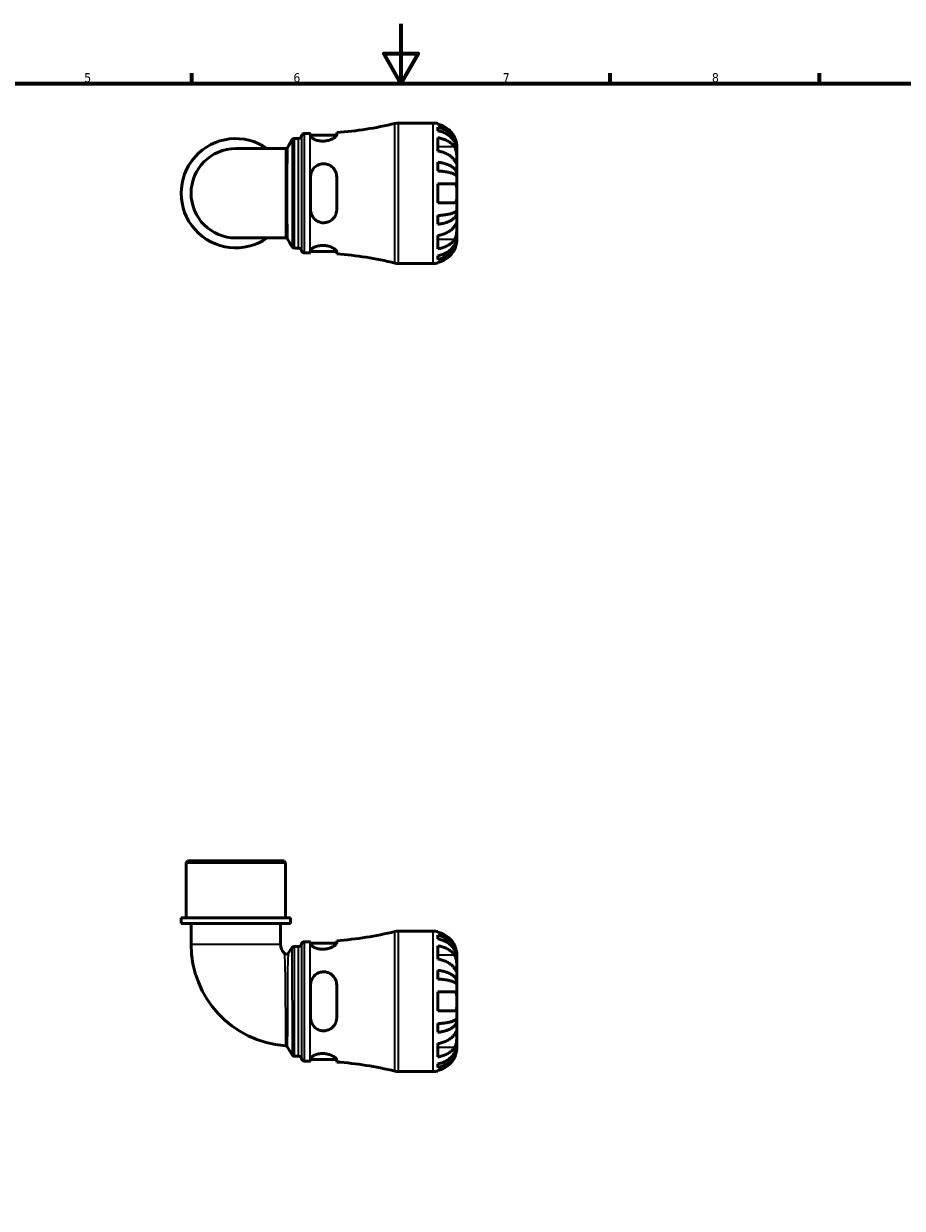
# Model space of a CAD drawing. Header units: millimetres. Extents: x 0 to 902, y -199 to 594.
# Tile 3 of 5: x 294 to 588, y 197 to 594. Entities that reach past the tile are written whole.
import ezdxf

# ---------------------------------------------------------------- set-up
doc = ezdxf.new("R2010")
doc.units = ezdxf.units.MM
for name, color, linetype, lineweight in [('Border (ANSI)', 7, 'Continuous', 70), ('Visible (ANSI)', 7, 'Continuous', 50), ('Visible Narrow (ANSI)', 7, 'Continuous', 35)]:
    doc.layers.add(name, color=color, linetype=linetype, lineweight=lineweight)
doc.styles.add('Note Text (ANSI)', font='tahoma.ttf')

# ---------------------------------------------------------------- blocks, each defined once
blk = doc.blocks.new('Borders Default Border')
at = {"layer": 'Border (ANSI)'}
for p, q in [((350.42, 574), (350.42, 577.45)), ((490.58, 574), (490.58, 577.45)), ((560.67, 574), (560.67, 577.45))]:
    blk.add_line(p, q, dxfattribs=at)
at = {"layer": 'Border (ANSI)', "flags": 128}
for points in [[(420.5, 594), (420.5, 574), (414.73, 584), (426.27, 584), (420.5, 574)], [(20, 20), (20, 574), (821, 574), (821, 20), (20, 20)]]:
    blk.add_lwpolyline(points, dxfattribs=at)
at = {"layer": 'Border (ANSI)', "color": 230, "true_color": 0xff0080, "char_height": 3.05, "attachment_point": 7, "style": 'Note Text (ANSI)'}
for s, insert in [('5', (314.48, 574.34)), ('6', (384.49, 574.34)), ('7', (454.6, 574.4)), ('8', (524.63, 574.33))]:
    blk.add_mtext(s, dxfattribs=dict(at, insert=insert))

msp = doc.modelspace()

# ---------------------------------------------------------------- linework, layer by layer
at = {"layer": 'Visible (ANSI)'}
for p, q in [((419.597, 560.738), (431.316, 560.738)), ((432.891, 560.579), (432.891, 560.365)), ((432.891, 559.357), (432.891, 558.149)), ((384.822, 555.568), (386.239, 555.568)), ((388.104, 557.213), (390.044, 557.213)), ((390.226, 557.213), (390.226, 556.441)), ((390.226, 556.713), (398.97, 556.713)), ((398.976, 556.784), (398.976, 557.543)), ((432.891, 555.819), (432.891, 551.364)), ((381.768, 552.2), (365.191, 552.2)), ((439.191, 551.858), (439.179, 551.858)), ((439.191, 551.858), (439.191, 552.863)), ((439.191, 551.475), (439.191, 551.858)), ((439.191, 548.287), (439.191, 551.475)), ((432.891, 547.608), (432.891, 544.692)), ((439.191, 543.676), (439.191, 548.287)), ((439.191, 543.676), (438.283, 543.676)), ((439.191, 542.752), (439.191, 543.676)), ((390.226, 542.738), (390.226, 531.738)), ((398.976, 531.738), (398.976, 542.738)), ((432.891, 540.388), (432.891, 534.088)), ((439.191, 537.238), (439.191, 542.752)), ((439.191, 531.724), (439.191, 537.238)), ((439.191, 530.8), (439.191, 531.724)), ((432.891, 529.784), (432.891, 526.868)), ((439.191, 530.8), (438.283, 530.8)), ((439.191, 526.189), (439.191, 530.8)), ((439.191, 523.001), (439.191, 526.189)), ((365.191, 522.276), (381.768, 522.276)), ((432.891, 523.112), (432.891, 518.657)), ((439.191, 522.618), (439.179, 522.618)), ((439.191, 522.618), (439.191, 523.001)), ((439.191, 521.613), (439.191, 522.618)), ((384.822, 518.908), (386.239, 518.908)), ((388.104, 517.263), (390.044, 517.263)), ((390.226, 518.035), (390.226, 517.263)), ((390.226, 517.763), (398.97, 517.763)), ((398.976, 516.933), (398.976, 517.692)), ((432.891, 516.327), (432.891, 515.119)), ((419.597, 513.738), (431.316, 513.738)), ((432.891, 514.111), (432.891, 513.897)), ((349.037, 313.741), (348.567, 313.271)), ((381.816, 313.271), (348.567, 313.271)), ((348.567, 294.741), (348.567, 313.271)), ((349.037, 313.741), (381.346, 313.741)), ((381.346, 313.741), (381.816, 313.271)), ((381.816, 294.741), (381.816, 313.271)), ((383.478, 294.741), (346.904, 294.741)), ((346.904, 292.841), (346.904, 294.741)), ((383.478, 292.841), (383.478, 294.741)), ((383.478, 292.841), (346.904, 292.841)), ((350.229, 292.841), (350.229, 285.834)), ((380.153, 292.841), (380.153, 285.834)), ((419.597, 290.241), (431.316, 290.241)), ((432.891, 290.082), (432.891, 289.869)), ((388.104, 286.716), (390.044, 286.716)), ((390.226, 286.716), (390.226, 285.944)), ((390.226, 286.216), (398.97, 286.216)), ((398.976, 286.288), (398.976, 287.047)), ((432.891, 288.86), (432.891, 287.652)), ((382.894, 282.978), (384.005, 284.651)), ((384.788, 285.071), (386.239, 285.071)), ((432.891, 285.322), (432.891, 280.867)), ((439.191, 281.361), (439.191, 282.366)), ((439.191, 281.361), (439.179, 281.361)), ((439.191, 280.978), (439.191, 281.361)), ((439.191, 277.79), (439.191, 280.978)), ((439.191, 273.18), (439.191, 277.79)), ((432.891, 277.111), (432.891, 274.195)), ((390.226, 272.241), (390.226, 261.241)), ((398.976, 261.241), (398.976, 272.241)), ((432.891, 269.891), (432.891, 263.591)), ((439.191, 273.18), (438.283, 273.18)), ((439.191, 272.256), (439.191, 273.18)), ((439.191, 266.741), (439.191, 272.256)), ((439.191, 261.227), (439.191, 266.741)), ((432.891, 259.287), (432.891, 256.372)), ((439.191, 260.303), (438.283, 260.303)), ((439.191, 260.303), (439.191, 261.227)), ((439.191, 255.693), (439.191, 260.303)), ((439.191, 252.504), (439.191, 255.693)), ((384.013, 248.881), (382.557, 251.402)), ((432.891, 252.615), (432.891, 248.16)), ((439.191, 252.122), (439.179, 252.122)), ((439.191, 252.122), (439.191, 252.504)), ((439.191, 251.116), (439.191, 252.122)), ((384.827, 248.411), (386.239, 248.411)), ((388.104, 246.766), (390.044, 246.766)), ((390.226, 247.538), (390.226, 246.766)), ((390.226, 247.266), (398.97, 247.266)), ((398.976, 246.436), (398.976, 247.195)), ((419.597, 243.241), (431.316, 243.241)), ((432.891, 245.83), (432.891, 244.623)), ((432.891, 243.614), (432.891, 243.4))]:
    msp.add_line(p, q, dxfattribs=at)
for centre, radius, start, end in [((390.044, 678.163), 120.95, 274.2353, 283.60366), ((419.597, 556.038), 4.7, 90, 103.60366), ((431.316, 552.863), 7.875, 78.46304, 90), ((365.191, 537.238), 18.287, 54.9032, 305.0968), ((386.239, 556.508), 0.94, 270, 352.81924), ((388.104, 556.273), 0.94, 90, 172.81924), ((390.044, 678.163), 120.95, 270, 270.08645), ((365.191, 537.238), 14.962, 90, 270), ((386.239, 517.968), 0.94, 7.18076, 90), ((388.104, 518.203), 0.94, 187.18076, 270), ((390.044, 396.313), 120.95, 89.91355, 90), ((390.044, 396.313), 120.95, 76.39634, 85.7647), ((419.597, 518.438), 4.7, 256.39634, 270), ((431.316, 521.613), 7.875, 270, 281.53696), ((390.044, 407.667), 120.95, 274.2353, 283.60366), ((419.597, 285.541), 4.7, 90, 103.60366), ((431.316, 282.366), 7.875, 78.46304, 90), ((384.284, 285.834), 34.055, 180, 265.83682), ((384.284, 285.834), 4.13, 180, 227.07636), ((386.239, 286.011), 0.94, 270, 352.81924), ((388.104, 285.776), 0.94, 90, 172.81924), ((390.044, 407.667), 120.95, 270, 270.08645), ((382.111, 283.498), 0.94, 227.07636, 326.42624), ((384.788, 284.131), 0.94, 90, 146.42624), ((381.743, 250.932), 0.94, 30, 85.83682), ((384.827, 249.351), 0.94, 210, 270), ((386.239, 247.471), 0.94, 7.18076, 90), ((388.104, 247.706), 0.94, 187.18076, 270), ((390.044, 125.816), 120.95, 89.91355, 90), ((390.044, 125.816), 120.95, 76.39634, 85.7647), ((419.597, 247.941), 4.7, 256.39634, 270), ((431.316, 251.116), 7.875, 270, 281.53696)]:
    msp.add_arc(centre, radius, start, end, dxfattribs=at)
for points, knots in [([(438.414, 556.013), (438.256, 556.346), (438.067, 556.683), (437.559, 557.449), (437.216, 557.863), (436.527, 558.556), (436.119, 558.899), (435.238, 559.491), (434.767, 559.739), (433.884, 560.107), (433.393, 560.262), (432.891, 560.365)], [3.89239507, 3.89239507, 3.89239507, 3.89239507, 3.99831093, 3.99831093, 4.14541915, 4.14541915, 4.2913159, 4.2913159, 4.43721264, 4.43721264, 4.57824766, 4.57824766, 4.57824766, 4.57824766]), ([(432.891, 559.357), (433.396, 559.257), (433.89, 559.106), (434.776, 558.75), (435.247, 558.511), (436.128, 557.94), (436.537, 557.609), (437.225, 556.942), (437.567, 556.545), (438.156, 555.689), (438.404, 555.23), (438.777, 554.357), (438.936, 553.861), (439.143, 552.848), (439.191, 552.331), (439.191, 551.858)], [0.1494024, 0.1494024, 0.1494024, 0.1494024, 0.2912498, 0.2912498, 0.4370651, 0.4370651, 0.5828803, 0.5828803, 0.7290354, 0.7290354, 0.8751905, 0.8751905, 1.0219149, 1.0219149, 1.1686392, 1.1686392, 1.1686392, 1.1686392]), ([(384.011, 555.104), (384.025, 555.128), (384.042, 555.154), (384.086, 555.214), (384.114, 555.248), (384.187, 555.323), (384.232, 555.364), (384.353, 555.446), (384.428, 555.487), (384.609, 555.549), (384.715, 555.568), (384.822, 555.568)], [3.14079921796, 3.14079921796, 3.14079921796, 3.14079921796, 3.14096054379, 3.14096054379, 3.14112186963, 3.14112186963, 3.14128319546, 3.14128319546, 3.1414445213, 3.1414445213, 3.14160584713, 3.14160584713, 3.14160584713, 3.14160584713]), ([(398.976, 556.784), (398.976, 556.746), (398.97, 556.706), (398.915, 556.522), (398.802, 556.361), (398.394, 555.965), (398.052, 555.724), (397.213, 555.285), (396.722, 555.087), (395.735, 554.824), (395.267, 554.743), (394.332, 554.679), (393.882, 554.691), (392.956, 554.802), (392.499, 554.91), (391.628, 555.204), (391.234, 555.398), (390.61, 555.806), (390.39, 556.021), (390.247, 556.294), (390.226, 556.37), (390.226, 556.441)], [-1.5353652, -1.5353652, -1.5353652, -1.5353652, -1.4928434, -1.4928434, -1.3491911, -1.3491911, -1.158656, -1.158656, -0.9764077, -0.9764077, -0.830815, -0.830815, -0.6943969, -0.6943969, -0.540069, -0.540069, -0.362526, -0.362526, -0.1742595, -0.1742595, -0.0964814, -0.0964814, -0.0964814, -0.0964814]), ([(439.191, 551.475), (439.191, 551.896), (439.143, 552.357), (438.936, 553.258), (438.777, 553.699), (438.404, 554.477), (438.156, 554.885), (437.567, 555.646), (437.225, 556), (436.537, 556.593), (436.128, 556.888), (435.247, 557.396), (434.776, 557.609), (433.89, 557.926), (433.396, 558.06), (432.891, 558.149)], [3.5133937, 3.5133937, 3.5133937, 3.5133937, 3.6601181, 3.6601181, 3.8068425, 3.8068425, 3.9529976, 3.9529976, 4.0991526, 4.0991526, 4.2449679, 4.2449679, 4.3907831, 4.3907831, 4.5326305, 4.5326305, 4.5326305, 4.5326305]), ([(432.891, 555.819), (433.393, 555.746), (433.884, 555.636), (434.767, 555.376), (435.238, 555.2), (436.119, 554.782), (436.527, 554.54), (437.216, 554.05), (437.559, 553.757), (438.067, 553.215), (438.256, 552.977), (438.414, 552.741)], [0.14941001, 0.14941001, 0.14941001, 0.14941001, 0.29044502, 0.29044502, 0.43634177, 0.43634177, 0.58223851, 0.58223851, 0.72934673, 0.72934673, 0.83526259, 0.83526259, 0.83526259, 0.83526259]), ([(439.191, 552.863), (439.191, 552.863), (439.192, 552.886), (439.19, 552.98), (439.189, 553.054), (439.175, 553.324), (439.155, 553.566), (439.07, 554.077), (439.02, 554.314), (438.902, 554.751), (438.843, 554.942), (438.706, 555.331), (438.629, 555.529), (438.502, 555.822), (438.459, 555.918), (438.414, 556.013)], [-2.17667965, -2.17667965, -2.17667965, -2.17667965, -2.11086653, -2.11086653, -2.04055216, -2.04055216, -1.91738302, -1.91738302, -1.82942275, -1.82942275, -1.76558177, -1.76558177, -1.70117883, -1.70117883, -1.66961913, -1.66961913, -1.66961913, -1.66961913]), ([(381.768, 552.2), (381.868, 552.2), (381.968, 552.217), (382.146, 552.274), (382.223, 552.315), (382.347, 552.396), (382.395, 552.438), (382.47, 552.513), (382.498, 552.548), (382.544, 552.609), (382.561, 552.636), (382.576, 552.661), (382.577, 552.662), (382.578, 552.664)], [-1.5604928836, -1.5604928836, -1.5604928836, -1.5604928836, -1.5595689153, -1.5595689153, -1.558595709, -1.558595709, -1.5576225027, -1.5576225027, -1.5566492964, -1.5566492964, -1.5556760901, -1.5556760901, -1.5556268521, -1.5556268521, -1.5556268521, -1.5556268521]), ([(438.414, 548.287), (438.256, 548.522), (438.067, 548.76), (437.559, 549.302), (437.216, 549.595), (436.527, 550.085), (436.119, 550.327), (435.238, 550.746), (434.767, 550.921), (433.884, 551.181), (433.393, 551.291), (432.891, 551.364)], [3.89239507, 3.89239507, 3.89239507, 3.89239507, 3.99831093, 3.99831093, 4.14541915, 4.14541915, 4.2913159, 4.2913159, 4.43721264, 4.43721264, 4.57824766, 4.57824766, 4.57824766, 4.57824766]), ([(438.414, 552.741), (438.471, 552.655), (438.527, 552.563), (438.663, 552.308), (438.739, 552.136), (438.874, 551.763), (438.932, 551.562), (439.046, 551.063), (439.093, 550.762), (439.164, 550.066), (439.18, 549.678), (439.193, 548.931), (439.191, 548.581), (439.191, 548.287)], [-0.50766593, -0.50766593, -0.50766593, -0.50766593, -0.46718991, -0.46718991, -0.40200215, -0.40200215, -0.33506637, -0.33506637, -0.24300458, -0.24300458, -0.12488859, -0.12488859, 0, 0, 0, 0]), ([(432.891, 547.608), (433.396, 547.555), (433.89, 547.476), (434.776, 547.29), (435.247, 547.164), (436.128, 546.865), (436.537, 546.691), (437.225, 546.342), (437.567, 546.133), (438.156, 545.685), (438.404, 545.444), (438.777, 544.987), (438.936, 544.727), (439.143, 544.196), (439.191, 543.925), (439.191, 543.676)], [0.1494024, 0.1494024, 0.1494024, 0.1494024, 0.2912498, 0.2912498, 0.4370651, 0.4370651, 0.5828803, 0.5828803, 0.7290354, 0.7290354, 0.8751905, 0.8751905, 1.0219149, 1.0219149, 1.1686392, 1.1686392, 1.1686392, 1.1686392]), ([(439.191, 548.287), (439.191, 548.131), (439.192, 547.992), (439.19, 547.744), (439.189, 547.638), (439.176, 547.44), (439.161, 547.375), (439.096, 547.356), (439.049, 547.394), (438.932, 547.535), (438.874, 547.614), (438.739, 547.806), (438.663, 547.917), (438.527, 548.118), (438.472, 548.2), (438.414, 548.287)], [0, 0, 0, 0, 0.06608139, 0.06608139, 0.13667451, 0.13667451, 0.23873403, 0.23873403, 0.33457773, 0.33457773, 0.40157847, 0.40157847, 0.46685307, 0.46685307, 0.50745344, 0.50745344, 0.50745344, 0.50745344]), ([(390.226, 542.738), (390.226, 542.849), (390.231, 542.961), (390.274, 543.523), (390.378, 543.963), (390.76, 544.91), (391.079, 545.397), (391.869, 546.198), (392.329, 546.519), (393.271, 546.931), (393.724, 547.05), (394.65, 547.137), (395.105, 547.107), (396.069, 546.894), (396.556, 546.686), (397.504, 546.069), (397.939, 545.631), (398.584, 544.64), (398.803, 544.093), (398.953, 543.258), (398.976, 542.999), (398.976, 542.738)], [-1.5271124, -1.5271124, -1.5271124, -1.5271124, -1.4922538, -1.4922538, -1.3502743, -1.3502743, -1.1674106, -1.1674106, -0.9943669, -0.9943669, -0.8527094, -0.8527094, -0.714832, -0.714832, -0.5515178, -0.5515178, -0.3564793, -0.3564793, -0.1702041, -0.1702041, -0.0884415, -0.0884415, -0.0884415, -0.0884415]), ([(439.191, 542.752), (439.191, 542.875), (439.143, 543.009), (438.936, 543.271), (438.777, 543.399), (438.404, 543.625), (438.156, 543.743), (437.567, 543.965), (437.225, 544.067), (436.537, 544.24), (436.128, 544.325), (435.247, 544.473), (434.776, 544.535), (433.89, 544.627), (433.396, 544.666), (432.891, 544.692)], [3.5133937, 3.5133937, 3.5133937, 3.5133937, 3.6601181, 3.6601181, 3.8068425, 3.8068425, 3.9529976, 3.9529976, 4.0991526, 4.0991526, 4.2449679, 4.2449679, 4.3907831, 4.3907831, 4.5326305, 4.5326305, 4.5326305, 4.5326305]), ([(432.891, 540.388), (433.393, 540.388), (433.884, 540.388), (434.767, 540.388), (435.238, 540.388), (436.119, 540.388), (436.527, 540.388), (437.216, 540.388), (437.559, 540.388), (438.067, 540.388), (438.256, 540.388), (438.414, 540.388)], [0.14941001, 0.14941001, 0.14941001, 0.14941001, 0.29044502, 0.29044502, 0.43634177, 0.43634177, 0.58223851, 0.58223851, 0.72934673, 0.72934673, 0.83526259, 0.83526259, 0.83526259, 0.83526259]), ([(438.414, 540.388), (438.476, 540.388), (438.535, 540.38), (438.671, 540.339), (438.743, 540.296), (438.875, 540.17), (438.932, 540.085), (439.046, 539.831), (439.093, 539.644), (439.164, 539.142), (439.18, 538.812), (439.193, 538.066), (439.191, 537.654), (439.191, 537.238)], [-0.50816407, -0.50816407, -0.50816407, -0.50816407, -0.46460526, -0.46460526, -0.40154747, -0.40154747, -0.3356183, -0.3356183, -0.24286964, -0.24286964, -0.12490659, -0.12490659, 0, 0, 0, 0]), ([(439.191, 537.238), (439.191, 537.019), (439.192, 536.8), (439.19, 536.356), (439.189, 536.133), (439.175, 535.547), (439.155, 535.213), (439.07, 534.736), (439.02, 534.57), (438.902, 534.344), (438.843, 534.269), (438.706, 534.156), (438.629, 534.119), (438.502, 534.092), (438.459, 534.088), (438.414, 534.088)], [-2.17667965, -2.17667965, -2.17667965, -2.17667965, -2.11086653, -2.11086653, -2.04055216, -2.04055216, -1.91738302, -1.91738302, -1.82942275, -1.82942275, -1.76558177, -1.76558177, -1.70117883, -1.70117883, -1.66961913, -1.66961913, -1.66961913, -1.66961913]), ([(398.976, 531.738), (398.976, 531.602), (398.97, 531.466), (398.915, 530.876), (398.802, 530.435), (398.394, 529.477), (398.052, 528.984), (397.213, 528.182), (396.722, 527.866), (395.735, 527.486), (395.267, 527.387), (394.332, 527.348), (393.882, 527.399), (392.956, 527.652), (392.499, 527.869), (391.628, 528.479), (391.234, 528.889), (390.61, 529.852), (390.39, 530.411), (390.247, 531.243), (390.226, 531.49), (390.226, 531.738)], [-1.5353652, -1.5353652, -1.5353652, -1.5353652, -1.4928434, -1.4928434, -1.3491911, -1.3491911, -1.158656, -1.158656, -0.9764077, -0.9764077, -0.830815, -0.830815, -0.6943969, -0.6943969, -0.540069, -0.540069, -0.362526, -0.362526, -0.1742595, -0.1742595, -0.0964814, -0.0964814, -0.0964814, -0.0964814]), ([(438.414, 534.088), (438.256, 534.088), (438.067, 534.088), (437.559, 534.088), (437.216, 534.088), (436.527, 534.088), (436.119, 534.088), (435.238, 534.088), (434.767, 534.088), (433.884, 534.088), (433.393, 534.088), (432.891, 534.088)], [3.89239507, 3.89239507, 3.89239507, 3.89239507, 3.99831093, 3.99831093, 4.14541915, 4.14541915, 4.2913159, 4.2913159, 4.43721264, 4.43721264, 4.57824766, 4.57824766, 4.57824766, 4.57824766]), ([(432.891, 529.784), (433.396, 529.81), (433.89, 529.849), (434.776, 529.941), (435.247, 530.003), (436.128, 530.151), (436.537, 530.236), (437.225, 530.409), (437.567, 530.511), (438.156, 530.733), (438.404, 530.851), (438.777, 531.077), (438.936, 531.205), (439.143, 531.467), (439.191, 531.601), (439.191, 531.724)], [0.1494024, 0.1494024, 0.1494024, 0.1494024, 0.2912498, 0.2912498, 0.4370651, 0.4370651, 0.5828803, 0.5828803, 0.7290354, 0.7290354, 0.8751905, 0.8751905, 1.0219149, 1.0219149, 1.1686392, 1.1686392, 1.1686392, 1.1686392]), ([(439.191, 530.8), (439.191, 530.551), (439.143, 530.28), (438.936, 529.749), (438.777, 529.489), (438.404, 529.032), (438.156, 528.791), (437.567, 528.343), (437.225, 528.134), (436.537, 527.785), (436.128, 527.611), (435.247, 527.312), (434.776, 527.186), (433.89, 527), (433.396, 526.921), (432.891, 526.868)], [3.5133937, 3.5133937, 3.5133937, 3.5133937, 3.6601181, 3.6601181, 3.8068425, 3.8068425, 3.9529976, 3.9529976, 4.0991526, 4.0991526, 4.2449679, 4.2449679, 4.3907831, 4.3907831, 4.5326305, 4.5326305, 4.5326305, 4.5326305]), ([(432.891, 523.112), (433.393, 523.185), (433.884, 523.295), (434.767, 523.555), (435.238, 523.73), (436.119, 524.149), (436.527, 524.391), (437.216, 524.881), (437.559, 525.174), (438.067, 525.716), (438.256, 525.954), (438.414, 526.189)], [0.14941001, 0.14941001, 0.14941001, 0.14941001, 0.29044502, 0.29044502, 0.43634177, 0.43634177, 0.58223851, 0.58223851, 0.72934673, 0.72934673, 0.83526259, 0.83526259, 0.83526259, 0.83526259]), ([(438.414, 526.189), (438.471, 526.276), (438.527, 526.358), (438.663, 526.559), (438.739, 526.67), (438.874, 526.862), (438.932, 526.94), (439.046, 527.078), (439.093, 527.117), (439.164, 527.105), (439.18, 527.025), (439.193, 526.717), (439.191, 526.484), (439.191, 526.189)], [-0.50766593, -0.50766593, -0.50766593, -0.50766593, -0.46718991, -0.46718991, -0.40200215, -0.40200215, -0.33506637, -0.33506637, -0.24300458, -0.24300458, -0.12488859, -0.12488859, 0, 0, 0, 0]), ([(439.191, 526.189), (439.191, 526.034), (439.192, 525.862), (439.19, 525.48), (439.189, 525.269), (439.176, 524.729), (439.161, 524.394), (439.096, 523.739), (439.049, 523.425), (438.932, 522.914), (438.874, 522.713), (438.739, 522.34), (438.663, 522.169), (438.527, 521.913), (438.472, 521.821), (438.414, 521.735)], [0, 0, 0, 0, 0.06608139, 0.06608139, 0.13667451, 0.13667451, 0.23873403, 0.23873403, 0.33457773, 0.33457773, 0.40157847, 0.40157847, 0.46685307, 0.46685307, 0.50745344, 0.50745344, 0.50745344, 0.50745344]), ([(382.578, 521.812), (382.564, 521.836), (382.547, 521.863), (382.502, 521.923), (382.475, 521.957), (382.401, 522.032), (382.355, 522.073), (382.234, 522.155), (382.159, 522.196), (381.978, 522.257), (381.873, 522.276), (381.768, 522.276)], [1.5556400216, 1.5556400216, 1.5556400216, 1.5556400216, 1.556613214, 1.556613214, 1.5575864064, 1.5575864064, 1.5585595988, 1.5585595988, 1.5595327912, 1.5595327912, 1.5605059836, 1.5605059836, 1.5605059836, 1.5605059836]), ([(390.226, 518.035), (390.226, 518.067), (390.231, 518.1), (390.274, 518.272), (390.378, 518.424), (390.76, 518.784), (391.079, 518.995), (391.869, 519.366), (392.329, 519.525), (393.271, 519.723), (393.724, 519.776), (394.65, 519.788), (395.105, 519.75), (396.069, 519.581), (396.556, 519.438), (397.504, 519.062), (397.939, 518.82), (398.584, 518.353), (398.803, 518.129), (398.953, 517.846), (398.976, 517.765), (398.976, 517.692)], [-1.5271124, -1.5271124, -1.5271124, -1.5271124, -1.4922538, -1.4922538, -1.3502743, -1.3502743, -1.1674106, -1.1674106, -0.9943669, -0.9943669, -0.8527094, -0.8527094, -0.714832, -0.714832, -0.5515178, -0.5515178, -0.3564793, -0.3564793, -0.1702041, -0.1702041, -0.0884415, -0.0884415, -0.0884415, -0.0884415]), ([(432.891, 516.327), (433.396, 516.416), (433.89, 516.55), (434.776, 516.867), (435.247, 517.08), (436.128, 517.588), (436.537, 517.883), (437.225, 518.476), (437.567, 518.83), (438.156, 519.591), (438.404, 519.999), (438.777, 520.777), (438.936, 521.218), (439.143, 522.119), (439.191, 522.58), (439.191, 523.001)], [0.1494024, 0.1494024, 0.1494024, 0.1494024, 0.2912498, 0.2912498, 0.4370651, 0.4370651, 0.5828803, 0.5828803, 0.7290354, 0.7290354, 0.8751905, 0.8751905, 1.0219149, 1.0219149, 1.1686392, 1.1686392, 1.1686392, 1.1686392]), ([(439.191, 522.618), (439.191, 522.145), (439.143, 521.628), (438.936, 520.615), (438.777, 520.119), (438.404, 519.246), (438.156, 518.787), (437.567, 517.931), (437.225, 517.534), (436.537, 516.867), (436.128, 516.536), (435.247, 515.965), (434.776, 515.726), (433.89, 515.37), (433.396, 515.219), (432.891, 515.119)], [3.5133937, 3.5133937, 3.5133937, 3.5133937, 3.6601181, 3.6601181, 3.8068425, 3.8068425, 3.9529976, 3.9529976, 4.0991526, 4.0991526, 4.2449679, 4.2449679, 4.3907831, 4.3907831, 4.5326305, 4.5326305, 4.5326305, 4.5326305]), ([(438.414, 521.735), (438.256, 521.499), (438.067, 521.261), (437.559, 520.719), (437.216, 520.426), (436.527, 519.936), (436.119, 519.694), (435.238, 519.276), (434.767, 519.1), (433.884, 518.84), (433.393, 518.73), (432.891, 518.657)], [3.89239507, 3.89239507, 3.89239507, 3.89239507, 3.99831093, 3.99831093, 4.14541915, 4.14541915, 4.2913159, 4.2913159, 4.43721264, 4.43721264, 4.57824766, 4.57824766, 4.57824766, 4.57824766]), ([(438.414, 518.463), (438.476, 518.594), (438.535, 518.726), (438.671, 519.052), (438.743, 519.244), (438.875, 519.633), (438.932, 519.828), (439.046, 520.277), (439.093, 520.519), (439.164, 521.003), (439.18, 521.22), (439.193, 521.53), (439.191, 521.613), (439.191, 521.613)], [-0.50816407, -0.50816407, -0.50816407, -0.50816407, -0.46460526, -0.46460526, -0.40154747, -0.40154747, -0.3356183, -0.3356183, -0.24286964, -0.24286964, -0.12490659, -0.12490659, 0, 0, 0, 0]), ([(384.822, 518.908), (384.722, 518.908), (384.622, 518.925), (384.443, 518.982), (384.366, 519.023), (384.242, 519.105), (384.195, 519.146), (384.119, 519.221), (384.091, 519.256), (384.046, 519.317), (384.028, 519.344), (384.013, 519.369), (384.012, 519.37), (384.011, 519.372)], [6.28318874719, 6.28318874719, 6.28318874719, 6.28318874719, 6.28334019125, 6.28334019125, 6.28350151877, 6.28350151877, 6.28366284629, 6.28366284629, 6.28382417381, 6.28382417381, 6.28398550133, 6.28398550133, 6.2839953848, 6.2839953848, 6.2839953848, 6.2839953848]), ([(432.891, 514.111), (433.393, 514.214), (433.884, 514.369), (434.767, 514.737), (435.238, 514.985), (436.119, 515.577), (436.527, 515.92), (437.216, 516.613), (437.559, 517.027), (438.067, 517.793), (438.256, 518.13), (438.414, 518.463)], [0.14941001, 0.14941001, 0.14941001, 0.14941001, 0.29044502, 0.29044502, 0.43634177, 0.43634177, 0.58223851, 0.58223851, 0.72934673, 0.72934673, 0.83526259, 0.83526259, 0.83526259, 0.83526259]), ([(438.414, 285.516), (438.256, 285.849), (438.067, 286.186), (437.559, 286.953), (437.216, 287.367), (436.527, 288.059), (436.119, 288.402), (435.238, 288.994), (434.767, 289.242), (433.884, 289.61), (433.393, 289.765), (432.891, 289.869)], [3.89239507, 3.89239507, 3.89239507, 3.89239507, 3.99831093, 3.99831093, 4.14541915, 4.14541915, 4.2913159, 4.2913159, 4.43721264, 4.43721264, 4.57824766, 4.57824766, 4.57824766, 4.57824766]), ([(398.976, 286.288), (398.976, 286.249), (398.97, 286.209), (398.915, 286.025), (398.802, 285.865), (398.394, 285.469), (398.052, 285.227), (397.213, 284.789), (396.722, 284.591), (395.735, 284.328), (395.267, 284.247), (394.332, 284.183), (393.882, 284.195), (392.956, 284.305), (392.499, 284.413), (391.628, 284.708), (391.234, 284.901), (390.61, 285.31), (390.39, 285.524), (390.247, 285.797), (390.226, 285.873), (390.226, 285.944)], [-1.5353652, -1.5353652, -1.5353652, -1.5353652, -1.4928434, -1.4928434, -1.3491911, -1.3491911, -1.158656, -1.158656, -0.9764077, -0.9764077, -0.830815, -0.830815, -0.6943969, -0.6943969, -0.540069, -0.540069, -0.362526, -0.362526, -0.1742595, -0.1742595, -0.0964814, -0.0964814, -0.0964814, -0.0964814]), ([(432.891, 288.86), (433.396, 288.76), (433.89, 288.609), (434.776, 288.254), (435.247, 288.014), (436.128, 287.443), (436.537, 287.112), (437.225, 286.445), (437.567, 286.048), (438.156, 285.192), (438.404, 284.734), (438.777, 283.86), (438.936, 283.364), (439.143, 282.352), (439.191, 281.834), (439.191, 281.361)], [0.1494024, 0.1494024, 0.1494024, 0.1494024, 0.2912498, 0.2912498, 0.4370651, 0.4370651, 0.5828803, 0.5828803, 0.7290354, 0.7290354, 0.8751905, 0.8751905, 1.0219149, 1.0219149, 1.1686392, 1.1686392, 1.1686392, 1.1686392]), ([(439.191, 280.978), (439.191, 281.4), (439.143, 281.86), (438.936, 282.761), (438.777, 283.203), (438.404, 283.98), (438.156, 284.388), (437.567, 285.149), (437.225, 285.503), (436.537, 286.097), (436.128, 286.391), (435.247, 286.899), (434.776, 287.113), (433.89, 287.429), (433.396, 287.563), (432.891, 287.652)], [3.5133937, 3.5133937, 3.5133937, 3.5133937, 3.6601181, 3.6601181, 3.8068425, 3.8068425, 3.9529976, 3.9529976, 4.0991526, 4.0991526, 4.2449679, 4.2449679, 4.3907831, 4.3907831, 4.5326305, 4.5326305, 4.5326305, 4.5326305]), ([(439.191, 282.366), (439.191, 282.366), (439.192, 282.396), (439.19, 282.52), (439.187, 282.62), (439.165, 282.946), (439.138, 283.206), (439.04, 283.725), (438.987, 283.953), (438.873, 284.349), (438.822, 284.508), (438.712, 284.818), (438.654, 284.968), (438.535, 285.252), (438.476, 285.385), (438.414, 285.516)], [0, 0, 0, 0, 0.07514839, 0.07514839, 0.15775683, 0.15775683, 0.27887104, 0.27887104, 0.36056434, 0.36056434, 0.41315921, 0.41315921, 0.46174689, 0.46174689, 0.50485698, 0.50485698, 0.50485698, 0.50485698]), ([(432.891, 285.322), (433.393, 285.249), (433.884, 285.139), (434.767, 284.879), (435.238, 284.704), (436.119, 284.285), (436.527, 284.043), (437.216, 283.553), (437.559, 283.26), (438.067, 282.718), (438.256, 282.48), (438.414, 282.245)], [0.14941001, 0.14941001, 0.14941001, 0.14941001, 0.29044502, 0.29044502, 0.43634177, 0.43634177, 0.58223851, 0.58223851, 0.72934673, 0.72934673, 0.83526259, 0.83526259, 0.83526259, 0.83526259]), ([(438.414, 282.245), (438.471, 282.158), (438.527, 282.066), (438.663, 281.811), (438.739, 281.64), (438.874, 281.266), (438.932, 281.066), (439.046, 280.567), (439.093, 280.266), (439.164, 279.569), (439.18, 279.182), (439.193, 278.434), (439.191, 278.084), (439.191, 277.79)], [-0.50766593, -0.50766593, -0.50766593, -0.50766593, -0.46718991, -0.46718991, -0.40200215, -0.40200215, -0.33506637, -0.33506637, -0.24300458, -0.24300458, -0.12488859, -0.12488859, 0, 0, 0, 0]), ([(438.414, 277.79), (438.256, 278.025), (438.067, 278.264), (437.559, 278.806), (437.216, 279.098), (436.527, 279.588), (436.119, 279.831), (435.238, 280.249), (434.767, 280.425), (433.884, 280.685), (433.393, 280.794), (432.891, 280.867)], [3.89239507, 3.89239507, 3.89239507, 3.89239507, 3.99831093, 3.99831093, 4.14541915, 4.14541915, 4.2913159, 4.2913159, 4.43721264, 4.43721264, 4.57824766, 4.57824766, 4.57824766, 4.57824766]), ([(439.191, 277.79), (439.191, 277.634), (439.192, 277.495), (439.19, 277.247), (439.189, 277.142), (439.176, 276.943), (439.161, 276.879), (439.096, 276.859), (439.049, 276.898), (438.932, 277.039), (438.874, 277.117), (438.739, 277.309), (438.663, 277.42), (438.527, 277.621), (438.472, 277.704), (438.414, 277.79)], [0, 0, 0, 0, 0.06608139, 0.06608139, 0.13667451, 0.13667451, 0.23873403, 0.23873403, 0.33457773, 0.33457773, 0.40157847, 0.40157847, 0.46685307, 0.46685307, 0.50745344, 0.50745344, 0.50745344, 0.50745344]), ([(390.226, 272.241), (390.226, 272.353), (390.231, 272.464), (390.274, 273.027), (390.378, 273.467), (390.76, 274.413), (391.079, 274.9), (391.869, 275.702), (392.329, 276.023), (393.271, 276.435), (393.724, 276.553), (394.65, 276.64), (395.105, 276.611), (396.069, 276.397), (396.556, 276.189), (397.504, 275.572), (397.939, 275.134), (398.584, 274.143), (398.803, 273.596), (398.953, 272.762), (398.976, 272.502), (398.976, 272.241)], [-1.5271124, -1.5271124, -1.5271124, -1.5271124, -1.4922538, -1.4922538, -1.3502743, -1.3502743, -1.1674106, -1.1674106, -0.9943669, -0.9943669, -0.8527094, -0.8527094, -0.714832, -0.714832, -0.5515178, -0.5515178, -0.3564793, -0.3564793, -0.1702041, -0.1702041, -0.0884415, -0.0884415, -0.0884415, -0.0884415]), ([(432.891, 277.111), (433.396, 277.058), (433.89, 276.98), (434.776, 276.793), (435.247, 276.667), (436.128, 276.368), (436.537, 276.195), (437.225, 275.845), (437.567, 275.637), (438.156, 275.188), (438.404, 274.948), (438.777, 274.49), (438.936, 274.23), (439.143, 273.699), (439.191, 273.428), (439.191, 273.18)], [0.1494024, 0.1494024, 0.1494024, 0.1494024, 0.2912498, 0.2912498, 0.4370651, 0.4370651, 0.5828803, 0.5828803, 0.7290354, 0.7290354, 0.8751905, 0.8751905, 1.0219149, 1.0219149, 1.1686392, 1.1686392, 1.1686392, 1.1686392]), ([(439.191, 272.256), (439.191, 272.378), (439.143, 272.512), (438.936, 272.774), (438.777, 272.902), (438.404, 273.128), (438.156, 273.247), (437.567, 273.468), (437.225, 273.571), (436.537, 273.743), (436.128, 273.829), (435.247, 273.976), (434.776, 274.038), (433.89, 274.13), (433.396, 274.169), (432.891, 274.195)], [3.5133937, 3.5133937, 3.5133937, 3.5133937, 3.6601181, 3.6601181, 3.8068425, 3.8068425, 3.9529976, 3.9529976, 4.0991526, 4.0991526, 4.2449679, 4.2449679, 4.3907831, 4.3907831, 4.5326305, 4.5326305, 4.5326305, 4.5326305]), ([(432.891, 269.891), (433.393, 269.891), (433.884, 269.891), (434.767, 269.891), (435.238, 269.891), (436.119, 269.891), (436.527, 269.891), (437.216, 269.891), (437.559, 269.891), (438.067, 269.891), (438.256, 269.891), (438.414, 269.891)], [0.14941001, 0.14941001, 0.14941001, 0.14941001, 0.29044502, 0.29044502, 0.43634177, 0.43634177, 0.58223851, 0.58223851, 0.72934673, 0.72934673, 0.83526259, 0.83526259, 0.83526259, 0.83526259]), ([(438.414, 269.891), (438.476, 269.891), (438.535, 269.883), (438.671, 269.842), (438.743, 269.799), (438.875, 269.673), (438.932, 269.588), (439.046, 269.334), (439.093, 269.148), (439.164, 268.645), (439.18, 268.315), (439.193, 267.57), (439.191, 267.158), (439.191, 266.741)], [-0.50816407, -0.50816407, -0.50816407, -0.50816407, -0.46460526, -0.46460526, -0.40154747, -0.40154747, -0.3356183, -0.3356183, -0.24286964, -0.24286964, -0.12490659, -0.12490659, 0, 0, 0, 0]), ([(439.191, 266.741), (439.191, 266.522), (439.192, 266.303), (439.19, 265.859), (439.189, 265.636), (439.175, 265.051), (439.155, 264.716), (439.07, 264.24), (439.02, 264.074), (438.902, 263.848), (438.843, 263.772), (438.706, 263.659), (438.629, 263.622), (438.502, 263.596), (438.459, 263.591), (438.414, 263.591)], [-2.17667965, -2.17667965, -2.17667965, -2.17667965, -2.11086653, -2.11086653, -2.04055216, -2.04055216, -1.91738302, -1.91738302, -1.82942275, -1.82942275, -1.76558177, -1.76558177, -1.70117883, -1.70117883, -1.66961913, -1.66961913, -1.66961913, -1.66961913]), ([(438.414, 263.591), (438.256, 263.591), (438.067, 263.591), (437.559, 263.591), (437.216, 263.591), (436.527, 263.591), (436.119, 263.591), (435.238, 263.591), (434.767, 263.591), (433.884, 263.591), (433.393, 263.591), (432.891, 263.591)], [3.89239507, 3.89239507, 3.89239507, 3.89239507, 3.99831093, 3.99831093, 4.14541915, 4.14541915, 4.2913159, 4.2913159, 4.43721264, 4.43721264, 4.57824766, 4.57824766, 4.57824766, 4.57824766]), ([(398.976, 261.241), (398.976, 261.105), (398.97, 260.97), (398.915, 260.379), (398.802, 259.938), (398.394, 258.98), (398.052, 258.487), (397.213, 257.685), (396.722, 257.37), (395.735, 256.99), (395.267, 256.89), (394.332, 256.851), (393.882, 256.902), (392.956, 257.156), (392.499, 257.373), (391.628, 257.982), (391.234, 258.393), (390.61, 259.356), (390.39, 259.914), (390.247, 260.746), (390.226, 260.993), (390.226, 261.241)], [-1.5353652, -1.5353652, -1.5353652, -1.5353652, -1.4928434, -1.4928434, -1.3491911, -1.3491911, -1.158656, -1.158656, -0.9764077, -0.9764077, -0.830815, -0.830815, -0.6943969, -0.6943969, -0.540069, -0.540069, -0.362526, -0.362526, -0.1742595, -0.1742595, -0.0964814, -0.0964814, -0.0964814, -0.0964814]), ([(432.891, 259.287), (433.396, 259.313), (433.89, 259.352), (434.776, 259.444), (435.247, 259.506), (436.128, 259.654), (436.537, 259.739), (437.225, 259.912), (437.567, 260.015), (438.156, 260.236), (438.404, 260.355), (438.777, 260.58), (438.936, 260.709), (439.143, 260.971), (439.191, 261.104), (439.191, 261.227)], [0.1494024, 0.1494024, 0.1494024, 0.1494024, 0.2912498, 0.2912498, 0.4370651, 0.4370651, 0.5828803, 0.5828803, 0.7290354, 0.7290354, 0.8751905, 0.8751905, 1.0219149, 1.0219149, 1.1686392, 1.1686392, 1.1686392, 1.1686392]), ([(439.191, 260.303), (439.191, 260.055), (439.143, 259.784), (438.936, 259.253), (438.777, 258.993), (438.404, 258.535), (438.156, 258.295), (437.567, 257.846), (437.225, 257.638), (436.537, 257.288), (436.128, 257.114), (435.247, 256.815), (434.776, 256.69), (433.89, 256.503), (433.396, 256.424), (432.891, 256.372)], [3.5133937, 3.5133937, 3.5133937, 3.5133937, 3.6601181, 3.6601181, 3.8068425, 3.8068425, 3.9529976, 3.9529976, 4.0991526, 4.0991526, 4.2449679, 4.2449679, 4.3907831, 4.3907831, 4.5326305, 4.5326305, 4.5326305, 4.5326305]), ([(432.891, 252.615), (433.393, 252.688), (433.884, 252.798), (434.767, 253.058), (435.238, 253.234), (436.119, 253.652), (436.527, 253.895), (437.216, 254.384), (437.559, 254.677), (438.067, 255.219), (438.256, 255.457), (438.414, 255.693)], [0.14941001, 0.14941001, 0.14941001, 0.14941001, 0.29044502, 0.29044502, 0.43634177, 0.43634177, 0.58223851, 0.58223851, 0.72934673, 0.72934673, 0.83526259, 0.83526259, 0.83526259, 0.83526259]), ([(438.414, 255.693), (438.471, 255.779), (438.527, 255.861), (438.663, 256.063), (438.739, 256.173), (438.874, 256.365), (438.932, 256.444), (439.046, 256.581), (439.093, 256.62), (439.164, 256.608), (439.18, 256.528), (439.193, 256.22), (439.191, 255.987), (439.191, 255.693)], [-0.50766593, -0.50766593, -0.50766593, -0.50766593, -0.46718991, -0.46718991, -0.40200215, -0.40200215, -0.33506637, -0.33506637, -0.24300458, -0.24300458, -0.12488859, -0.12488859, 0, 0, 0, 0]), ([(439.191, 255.693), (439.191, 255.537), (439.192, 255.365), (439.19, 254.983), (439.189, 254.772), (439.176, 254.233), (439.161, 253.897), (439.096, 253.242), (439.049, 252.928), (438.932, 252.417), (438.874, 252.217), (438.739, 251.843), (438.663, 251.672), (438.527, 251.416), (438.472, 251.324), (438.414, 251.238)], [0, 0, 0, 0, 0.06608139, 0.06608139, 0.13667451, 0.13667451, 0.23873403, 0.23873403, 0.33457773, 0.33457773, 0.40157847, 0.40157847, 0.46685307, 0.46685307, 0.50745344, 0.50745344, 0.50745344, 0.50745344]), ([(432.891, 245.83), (433.396, 245.919), (433.89, 246.053), (434.776, 246.37), (435.247, 246.583), (436.128, 247.091), (436.537, 247.386), (437.225, 247.979), (437.567, 248.333), (438.156, 249.095), (438.404, 249.503), (438.777, 250.28), (438.936, 250.721), (439.143, 251.623), (439.191, 252.083), (439.191, 252.504)], [0.1494024, 0.1494024, 0.1494024, 0.1494024, 0.2912498, 0.2912498, 0.4370651, 0.4370651, 0.5828803, 0.5828803, 0.7290354, 0.7290354, 0.8751905, 0.8751905, 1.0219149, 1.0219149, 1.1686392, 1.1686392, 1.1686392, 1.1686392]), ([(439.191, 252.122), (439.191, 251.648), (439.143, 251.131), (438.936, 250.118), (438.777, 249.622), (438.404, 248.749), (438.156, 248.291), (437.567, 247.435), (437.225, 247.037), (436.537, 246.37), (436.128, 246.04), (435.247, 245.469), (434.776, 245.229), (433.89, 244.873), (433.396, 244.723), (432.891, 244.623)], [3.5133937, 3.5133937, 3.5133937, 3.5133937, 3.6601181, 3.6601181, 3.8068425, 3.8068425, 3.9529976, 3.9529976, 4.0991526, 4.0991526, 4.2449679, 4.2449679, 4.3907831, 4.3907831, 4.5326305, 4.5326305, 4.5326305, 4.5326305]), ([(438.414, 251.238), (438.256, 251.002), (438.067, 250.764), (437.559, 250.222), (437.216, 249.929), (436.527, 249.44), (436.119, 249.197), (435.238, 248.779), (434.767, 248.603), (433.884, 248.343), (433.393, 248.234), (432.891, 248.16)], [3.89239507, 3.89239507, 3.89239507, 3.89239507, 3.99831093, 3.99831093, 4.14541915, 4.14541915, 4.2913159, 4.2913159, 4.43721264, 4.43721264, 4.57824766, 4.57824766, 4.57824766, 4.57824766]), ([(438.414, 247.966), (438.476, 248.097), (438.535, 248.229), (438.671, 248.555), (438.743, 248.748), (438.875, 249.137), (438.932, 249.331), (439.046, 249.78), (439.093, 250.022), (439.164, 250.506), (439.18, 250.723), (439.193, 251.034), (439.191, 251.116), (439.191, 251.116)], [-0.50816407, -0.50816407, -0.50816407, -0.50816407, -0.46460526, -0.46460526, -0.40154747, -0.40154747, -0.3356183, -0.3356183, -0.24286964, -0.24286964, -0.12490659, -0.12490659, 0, 0, 0, 0]), ([(390.226, 247.538), (390.226, 247.57), (390.231, 247.603), (390.274, 247.775), (390.378, 247.927), (390.76, 248.288), (391.079, 248.499), (391.869, 248.869), (392.329, 249.029), (393.271, 249.226), (393.724, 249.279), (394.65, 249.291), (395.105, 249.253), (396.069, 249.085), (396.556, 248.941), (397.504, 248.565), (397.939, 248.323), (398.584, 247.857), (398.803, 247.632), (398.953, 247.349), (398.976, 247.269), (398.976, 247.195)], [-1.5271124, -1.5271124, -1.5271124, -1.5271124, -1.4922538, -1.4922538, -1.3502743, -1.3502743, -1.1674106, -1.1674106, -0.9943669, -0.9943669, -0.8527094, -0.8527094, -0.714832, -0.714832, -0.5515178, -0.5515178, -0.3564793, -0.3564793, -0.1702041, -0.1702041, -0.0884415, -0.0884415, -0.0884415, -0.0884415]), ([(432.891, 243.614), (433.393, 243.717), (433.884, 243.873), (434.767, 244.24), (435.238, 244.489), (436.119, 245.08), (436.527, 245.423), (437.216, 246.116), (437.559, 246.53), (438.067, 247.296), (438.256, 247.633), (438.414, 247.966)], [0.14941001, 0.14941001, 0.14941001, 0.14941001, 0.29044502, 0.29044502, 0.43634177, 0.43634177, 0.58223851, 0.58223851, 0.72934673, 0.72934673, 0.83526259, 0.83526259, 0.83526259, 0.83526259])]:
    msp.add_open_spline(points, degree=3, knots=knots, dxfattribs=at)
for points in [[(382.578, 552.664), (383.056, 553.477), (383.534, 554.291), (384.011, 555.104)], [(384.011, 519.372), (383.534, 520.185), (383.056, 520.999), (382.578, 521.812)]]:
    msp.add_open_spline(points, degree=3, dxfattribs=at)
at = {"layer": 'Visible Narrow (ANSI)'}
for p, q in [((418.492, 514.158), (418.492, 560.318)), ((419.597, 560.449), (419.597, 514.027)), ((431.316, 514.027), (431.316, 560.449)), ((386.239, 519.134), (386.239, 555.342)), ((387.171, 556.155), (387.171, 518.321)), ((388.104, 556.967), (388.104, 517.509)), ((390.044, 517.509), (390.044, 556.967)), ((438.138, 552.741), (433.168, 552.741)), ((438.138, 521.735), (433.168, 521.735)), ((418.492, 243.661), (418.492, 289.822)), ((419.597, 289.952), (419.597, 243.531)), ((431.316, 243.531), (431.316, 289.952)), ((350.414, 285.834), (379.969, 285.834)), ((387.171, 285.658), (387.171, 247.825)), ((388.104, 286.47), (388.104, 247.012)), ((390.044, 247.012), (390.044, 286.47)), ((383.949, 284.567), (382.95, 283.061)), ((386.239, 248.637), (386.239, 284.846)), ((438.138, 282.245), (433.168, 282.245)), ((438.138, 251.238), (433.168, 251.238))]:
    msp.add_line(p, q, dxfattribs=at)
for centre, start, end in [((382.111, 283.498), 232.04385, 321.45874), ((384.788, 284.131), 92.82131, 143.60493)]:
    msp.add_arc(centre, 0.94, start, end, dxfattribs=at)
for points, knots in [([(384.823, 519.135), (384.824, 519.492), (384.824, 520.262), (384.826, 523.107), (384.826, 525.637), (384.827, 531.208), (384.827, 534.129), (384.827, 540.341), (384.827, 543.628), (384.826, 548.941), (384.826, 551.072), (384.825, 554.013), (384.824, 554.94), (384.823, 555.341)], [-6.1261096, -6.1261096, -6.1261096, -6.1261096, -5.7552435, -5.7552435, -5.2017401, -5.2017401, -4.7221456, -4.7221456, -4.1849598, -4.1849598, -3.7157389, -3.7157389, -3.298685, -3.298685, -3.298685, -3.298685]), ([(381.778, 552.016), (381.785, 551.777), (381.79, 551.307), (381.8, 549.502), (381.804, 547.81), (381.81, 543.707), (381.811, 541.31), (381.812, 536.158), (381.811, 533.396), (381.807, 528.611), (381.804, 526.565), (381.794, 523.719), (381.788, 522.822), (381.778, 522.459)], [-1.4044429, -1.4044429, -1.4044429, -1.4044429, -1.0983967, -1.0983967, -0.5996457, -0.5996457, -0.1064421, -0.1064421, 0.430093, 0.430093, 0.9419451, 0.9419451, 1.404456, 1.404456, 1.404456, 1.404456]), ([(382.572, 522.011), (382.568, 522.39), (382.565, 523.31), (382.561, 526.231), (382.559, 528.341), (382.558, 533.276), (382.557, 536.124), (382.558, 541.437), (382.558, 543.91), (382.561, 548.14), (382.563, 549.885), (382.567, 551.735), (382.569, 552.216), (382.572, 552.465)], [-1.4000767, -1.4000767, -1.4000767, -1.4000767, -0.9419451, -0.9419451, -0.430093, -0.430093, 0.1064421, 0.1064421, 0.5996457, 0.5996457, 1.0983967, 1.0983967, 1.4000635, 1.4000635, 1.4000635, 1.4000635]), ([(384.012, 554.884), (384.012, 554.493), (384.012, 553.587), (384.012, 550.718), (384.012, 548.642), (384.013, 543.464), (384.013, 540.262), (384.013, 534.209), (384.013, 531.363), (384.012, 525.934), (384.012, 523.469), (384.012, 520.693), (384.012, 519.941), (384.012, 519.593)], [3.297959, 3.297959, 3.297959, 3.297959, 3.7157389, 3.7157389, 4.1849598, 4.1849598, 4.7221456, 4.7221456, 5.2017401, 5.2017401, 5.7552435, 5.7552435, 6.1268356, 6.1268356, 6.1268356, 6.1268356]), ([(381.481, 282.55), (381.484, 282.493), (381.486, 282.428), (381.505, 281.985), (381.531, 281.419), (381.587, 279.973), (381.617, 279.065), (381.678, 276.51), (381.705, 274.709), (381.744, 270.87), (381.758, 268.852), (381.78, 264.531), (381.788, 262.232), (381.8, 257.923), (381.804, 255.963), (381.809, 253.263), (381.811, 252.412), (381.811, 252.058)], [-2.9845127, -2.9845127, -2.9845127, -2.9845127, -2.9317055, -2.9317055, -2.6649131, -2.6649131, -2.3770468, -2.3770468, -1.9560819, -1.9560819, -1.5556509, -1.5556509, -1.0983967, -1.0983967, -0.5996457, -0.5996457, -0.1570728, -0.1570728, -0.1570728, -0.1570728]), ([(382.558, 251.596), (382.558, 251.961), (382.558, 252.839), (382.561, 255.623), (382.563, 257.644), (382.568, 262.087), (382.572, 264.457), (382.583, 268.908), (382.59, 270.987), (382.613, 274.931), (382.63, 276.777), (382.68, 279.367), (382.708, 280.277), (382.776, 281.693), (382.818, 282.227), (382.857, 282.634), (382.863, 282.693), (382.868, 282.744)], [0.1570728, 0.1570728, 0.1570728, 0.1570728, 0.5996457, 0.5996457, 1.0983967, 1.0983967, 1.5556509, 1.5556509, 1.9560819, 1.9560819, 2.3770468, 2.3770468, 2.6649131, 2.6649131, 2.9317055, 2.9317055, 2.9845127, 2.9845127, 2.9845127, 2.9845127]), ([(384.005, 284.428), (384.005, 284.296), (384.006, 284.106), (384.007, 283.045), (384.008, 281.608), (384.009, 277.969), (384.01, 275.85), (384.011, 271.01), (384.011, 268.255), (384.012, 262.529), (384.012, 259.574), (384.012, 254.695), (384.012, 252.714), (384.013, 250.198), (384.013, 249.451), (384.013, 249.104)], [1.7278764, 1.7278764, 1.7278764, 1.7278764, 1.8677702, 1.8677702, 2.330883, 2.330883, 2.7520279, 2.7520279, 3.2088285, 3.2088285, 3.7157389, 3.7157389, 4.1849598, 4.1849598, 4.5553172, 4.5553172, 4.5553172, 4.5553172]), ([(384.827, 248.64), (384.827, 248.996), (384.826, 249.763), (384.826, 252.345), (384.826, 254.379), (384.825, 259.387), (384.824, 262.42), (384.821, 268.295), (384.82, 271.121), (384.815, 276.083), (384.813, 278.254), (384.804, 281.976), (384.798, 283.441), (384.792, 284.519), (384.791, 284.712), (384.79, 284.845)], [-4.5553172, -4.5553172, -4.5553172, -4.5553172, -4.1849598, -4.1849598, -3.7157389, -3.7157389, -3.2088285, -3.2088285, -2.7520279, -2.7520279, -2.330883, -2.330883, -1.8677702, -1.8677702, -1.7278764, -1.7278764, -1.7278764, -1.7278764])]:
    msp.add_open_spline(points, degree=3, knots=knots, dxfattribs=at)

# ---------------------------------------------------------------- block references
msp.add_blockref('Borders Default Border', (0, 0))

doc.saveas('drawing.dxf')
